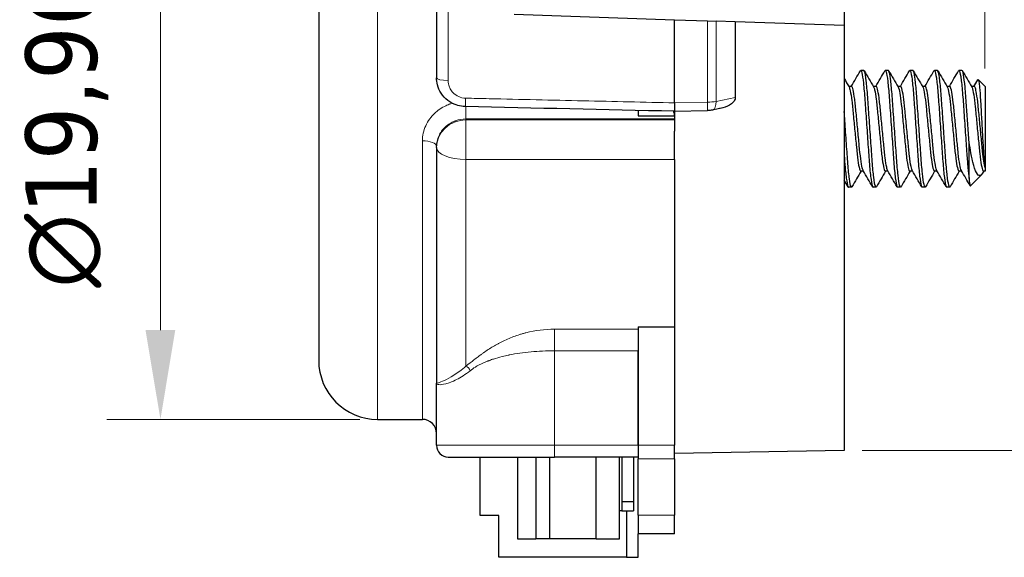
# Model space of a CAD drawing. Header units: millimetres. Extents: x 5 to 141, y 9 to 61.
# Tile 2 of 6: x 56 to 77, y 25 to 37. Entities that reach past the tile are written whole.
import ezdxf

# ---------------------------------------------------------------- set-up
doc = ezdxf.new("R2010")
doc.units = ezdxf.units.MM
doc.header["$LTSCALE"] = 0.769231
for name, color, linetype, lineweight in [('Quota (ISO)', 7, 'Continuous', 5), ('Visibile (ISO)', 7, 'Continuous', 25), ('Visibile sottile (ISO)', 7, 'Continuous', 5)]:
    doc.layers.add(name, color=color, linetype=linetype, lineweight=lineweight)
doc.styles.add('Delta Line - Texte de note (ISO)', font='tahoma.ttf')
doc.dimstyles.new('Delta Line (ISO)', dxfattribs={"dimscale": 0.769231, "dimtxt": 2, "dimasz": 2.5, "dimexe": 1.5, "dimexo": 0.5, "dimgap": 0.762, "dimtad": 1, "dimtoh": 1, "dimrnd": 1e-08, "dimtxsty": 'Delta Line - Texte de note (ISO)', "dimcen": 0.09, "dimdle": 10, "dimclrd": 256, "dimclre": 256, "dimclrt": 256, "dimazin": 0, "dimtfac": 0.75, "dimtmove": 0, "dimatfit": 3, "dimfxl": 1, "dimtolj": 1, "dimlwd": -1, "dimlwe": -1, "dimarcsym": 0})

# ---------------------------------------------------------------- blocks, each defined once
blk = doc.blocks.new('*D7')
at = {"layer": 'Defpoints', "color": 0, "transparency": 16777216}
for p in [(63.62, 48.403), (58.938, 28.439), (63.62, 28.439)]:
    blk.add_point(p, dxfattribs=at)
at = {"layer": 'Quota (ISO)', "transparency": 16777216}
for p, q in [((63.235, 48.403), (57.784, 48.403)), ((58.938, 46.48), (58.938, 30.362)), ((63.235, 28.439), (57.784, 28.439))]:
    blk.add_line(p, q, dxfattribs=at)
for points in [[(58.617, 46.48), (59.258, 46.48), (58.938, 48.403)], [(58.617, 30.362), (59.258, 30.362), (58.938, 28.439)]]:
    blk.add_solid(points, dxfattribs=at)
at = {"layer": 'Quota (ISO)', "transparency": 16777216, "insert": (56.028, 31.274), "char_height": 1.53846, "attachment_point": 1, "rotation": 90, "style": 'Delta Line - Texte de note (ISO)'}
blk.add_mtext('\\A1;{\\fAIGDT|b0|i0;\\ln}\\fTahoma|b0|i0;19,96\\fTahoma|b0|i0; [0.768]', dxfattribs=at)
blk = doc.blocks.new('*D8')
at = {"layer": 'Defpoints', "color": 0, "transparency": 16777216}
for p in [(73.678, 49.076), (73.678, 27.766), (84.345, 27.766)]:
    blk.add_point(p, dxfattribs=at)
at = {"layer": 'Quota (ISO)', "transparency": 16777216}
for p, q in [((74.063, 49.076), (85.499, 49.076)), ((84.345, 47.153), (84.345, 29.689)), ((74.063, 27.766), (85.499, 27.766))]:
    blk.add_line(p, q, dxfattribs=at)
for points in [[(84.024, 47.153), (84.665, 47.153), (84.345, 49.076)], [(84.024, 29.689), (84.665, 29.689), (84.345, 27.766)]]:
    blk.add_solid(points, dxfattribs=at)
at = {"layer": 'Quota (ISO)', "transparency": 16777216, "insert": (81.435, 31.274), "char_height": 1.53846, "attachment_point": 1, "rotation": 90, "style": 'Delta Line - Texte de note (ISO)'}
blk.add_mtext('\\A1;{\\fAIGDT|b0|i0;\\ln}\\fTahoma|b0|i0;21,31\\fTahoma|b0|i0; [0.826]', dxfattribs=at)
blk = doc.blocks.new('*D11')
at = {"layer": 'Defpoints', "color": 0, "transparency": 16777216}
for p in [(73.678, 55.76), (73.678, 36.922), (76.713, 35.613)]:
    blk.add_point(p, dxfattribs=at)
at = {"layer": 'Quota (ISO)', "transparency": 16777216}
for p, q in [((73.678, 37.307), (73.678, 56.913)), ((76.713, 35.998), (76.713, 56.913)), ((71.755, 55.76), (69.832, 55.76)), ((73.678, 55.76), (76.713, 55.76)), ((78.636, 55.76), (107.228, 55.76))]:
    blk.add_line(p, q, dxfattribs=at)
for points in [[(71.755, 56.08), (71.755, 55.439), (73.678, 55.76)], [(78.636, 56.08), (78.636, 55.439), (76.713, 55.76)]]:
    blk.add_solid(points, dxfattribs=at)
at = {"layer": 'Quota (ISO)', "transparency": 16777216, "insert": (81.146, 61.023), "char_height": 1.53846, "attachment_point": 1, "style": 'Delta Line - Texte de note (ISO)'}
blk.add_mtext('\\A1;\\fTahoma|b0|i0;(2x) #3-48 x 3,04 (Default)\\P\\fTahoma|b0|i0;or (2x) M2.5 x 2.27', dxfattribs=at)

msp = doc.modelspace()

# ---------------------------------------------------------------- linework, layer by layer
at = {"layer": 'Visibile (ISO)'}
for p, q in [((62.3496, 47.133), (62.3496, 29.7086)), ((64.8896, 41.0407), (64.8896, 35.801)), ((73.678, 39.9194), (73.678, 36.9222)), ((66.566, 37.1706), (70.0204, 37.05)), ((70.0204, 35.2581), (70.0204, 37.05)), ((70.0204, 37.05), (70.7325, 37.0251)), ((70.7325, 37.0251), (70.9163, 37.0187)), ((71.33, 37.0042), (70.9163, 37.0187)), ((73.678, 36.9222), (71.33, 37.0042)), ((71.33, 37.0042), (71.33, 35.3715)), ((73.678, 36.9222), (73.678, 27.7659)), ((74.101, 35.957), (74.0348, 35.957)), ((74.63, 35.957), (74.5639, 35.957)), ((75.1591, 35.957), (75.093, 35.957)), ((75.6882, 35.957), (75.6221, 35.957)), ((76.2173, 35.957), (76.1512, 35.957)), ((76.7133, 35.6134), (76.5666, 35.7601)), ((73.8364, 35.6134), (73.7762, 35.6134)), ((74.3655, 35.6134), (74.3053, 35.6134)), ((74.8946, 35.6134), (74.8344, 35.6134)), ((75.4237, 35.6134), (75.3635, 35.6134)), ((75.9528, 35.6134), (75.8925, 35.6134)), ((76.4818, 35.6134), (76.4216, 35.6134)), ((76.7133, 35.6134), (76.7133, 33.8576)), ((70.0204, 35.2581), (70.0204, 35.0772)), ((69.233, 35.0946), (69.233, 34.9779)), ((70.0204, 35.0772), (70.7337, 35.093)), ((70.0204, 35.0772), (70.0204, 34.6485)), ((70.9885, 35.1334), (70.8381, 35.1039)), ((69.233, 34.9779), (70.0204, 34.9779)), ((70.0204, 34.0413), (70.0204, 34.6485)), ((76.3697, 33.625), (76.3697, 34.4132)), ((64.8896, 34.2941), (64.8896, 34.3202)), ((64.8896, 34.2941), (64.8896, 29.2168)), ((70.0204, 34.0413), (70.0204, 30.4296)), ((74.095, 33.7861), (74.0348, 33.7861)), ((74.6241, 33.7861), (74.5639, 33.7861)), ((75.1532, 33.7861), (75.093, 33.7861)), ((75.6823, 33.7861), (75.6221, 33.7861)), ((76.2114, 33.7861), (76.1512, 33.7861)), ((76.6862, 33.7861), (76.6625, 33.7456)), ((76.7133, 33.7861), (76.6802, 33.7861)), ((76.7133, 33.8576), (76.7133, 33.7861)), ((76.6351, 33.7078), (76.3988, 33.4716)), ((73.8364, 33.4424), (73.7703, 33.4424)), ((74.3655, 33.4424), (74.2994, 33.4424)), ((74.8946, 33.4424), (74.8285, 33.4424)), ((75.4237, 33.4424), (75.3575, 33.4424)), ((75.9528, 33.4424), (75.8866, 33.4424)), ((69.233, 30.4296), (69.233, 30.3805)), ((69.233, 30.4296), (70.0204, 30.4296)), ((69.233, 30.3805), (69.233, 29.9163)), ((70.0204, 30.4296), (70.0204, 27.8798)), ((69.233, 27.8798), (69.233, 29.9163)), ((69.233, 29.9163), (69.233, 27.8798)), ((64.8896, 27.8798), (64.8896, 29.2168)), ((63.6196, 28.4386), (64.5848, 28.4386)), ((69.233, 27.8798), (69.233, 27.5887)), ((70.0204, 27.5887), (70.0204, 27.8798)), ((65.1436, 27.6258), (67.4296, 27.6258)), ((65.833, 26.3668), (65.833, 27.6258)), ((66.633, 27.6258), (66.633, 25.8668)), ((67.033, 27.6258), (67.033, 25.8668)), ((67.333, 25.8668), (67.333, 27.6258)), ((69.233, 27.6258), (67.4296, 27.6258)), ((68.333, 25.8668), (68.333, 27.6258)), ((68.833, 25.8668), (68.833, 27.6258)), ((68.883, 27.6258), (68.883, 26.6668)), ((69.133, 27.6258), (69.133, 26.6668)), ((73.678, 27.7659), (70.0204, 27.702)), ((69.233, 26.3758), (69.233, 27.5887)), ((70.0204, 27.5887), (70.0204, 26.3758)), ((68.883, 26.6668), (68.883, 26.4668)), ((68.883, 26.6668), (69.133, 26.6668)), ((69.133, 26.6668), (69.133, 26.4668)), ((66.233, 26.3668), (65.833, 26.3668)), ((66.233, 25.4668), (66.233, 26.3668)), ((68.883, 26.4668), (68.833, 26.4668)), ((68.883, 26.4668), (69.133, 26.4668)), ((68.983, 26.4668), (68.983, 25.4668)), ((69.233, 26.3758), (69.233, 25.9748)), ((70.0204, 25.9748), (70.0204, 26.3758)), ((70.0204, 25.9748), (69.233, 25.9748)), ((69.233, 25.4668), (69.233, 25.9748)), ((66.633, 25.8668), (67.033, 25.8668)), ((67.333, 25.8668), (67.033, 25.8668)), ((68.333, 25.8668), (67.333, 25.8668)), ((68.333, 25.8668), (68.833, 25.8668)), ((68.983, 25.4668), (66.233, 25.4668)), ((68.983, 25.4668), (69.233, 25.4668))]:
    msp.add_line(p, q, dxfattribs=at)
for centre, radius, start, end in [((63.6196, 29.7086), 1.27, 180, 270), ((64.5848, 28.1338), 0.3048, 0, 90), ((65.1436, 27.8798), 0.254, 180, 270)]:
    msp.add_arc(centre, radius, start, end, dxfattribs=at)
for points in [[(73.8305, 35.6134), (73.8959, 35.7253), (73.961, 35.8373), (74.0261, 35.9493)], [(74.1097, 35.9493), (74.1769, 35.8336), (74.2442, 35.718), (74.3117, 35.6025)], [(74.3596, 35.6134), (74.4249, 35.7253), (74.4901, 35.8373), (74.5552, 35.9493)], [(74.6388, 35.9493), (74.706, 35.8336), (74.7732, 35.718), (74.8407, 35.6025)], [(74.8887, 35.6134), (74.954, 35.7253), (75.0192, 35.8373), (75.0843, 35.9493)], [(75.1678, 35.9493), (75.2351, 35.8336), (75.3023, 35.718), (75.3698, 35.6025)], [(75.4178, 35.6134), (75.4831, 35.7253), (75.5483, 35.8373), (75.6134, 35.9493)], [(75.6969, 35.9493), (75.7641, 35.8336), (75.8314, 35.718), (75.8989, 35.6025)], [(75.9468, 35.6134), (76.0122, 35.7253), (76.0774, 35.8373), (76.1424, 35.9493)], [(76.226, 35.9493), (76.2932, 35.8336), (76.3605, 35.718), (76.428, 35.6025)], [(73.678, 35.7818), (73.7128, 35.722), (73.7477, 35.6622), (73.7826, 35.6025)], [(76.4759, 35.6134), (76.504, 35.6614), (76.532, 35.7094), (76.56, 35.7575)], [(76.56, 35.7575), (76.5622, 35.7614), (76.5644, 35.7623), (76.5666, 35.7601)], [(70.0204, 35.0772), (68.5177, 35.1104), (67.015, 35.1437), (65.5123, 35.1771)], [(70.8381, 35.1039), (70.8047, 35.0974), (70.7691, 35.0937), (70.7337, 35.093)], [(74.0407, 33.7861), (73.9754, 33.6742), (73.9102, 33.5622), (73.8451, 33.4501)], [(74.2907, 33.4501), (74.2235, 33.5658), (74.1562, 33.6815), (74.0887, 33.797)], [(74.5698, 33.7861), (74.5045, 33.6742), (74.4393, 33.5622), (74.3742, 33.4501)], [(74.8197, 33.4501), (74.7525, 33.5658), (74.6853, 33.6815), (74.6178, 33.797)], [(75.0989, 33.7861), (75.0336, 33.6742), (74.9684, 33.5622), (74.9033, 33.4501)], [(75.3488, 33.4501), (75.2816, 33.5658), (75.2143, 33.6815), (75.1468, 33.797)], [(75.628, 33.7861), (75.5626, 33.6742), (75.4975, 33.5622), (75.4324, 33.4501)], [(75.8779, 33.4501), (75.8107, 33.5658), (75.7434, 33.6815), (75.6759, 33.797)], [(76.1571, 33.7861), (76.0917, 33.6742), (76.0266, 33.5622), (75.9615, 33.4501)], [(76.3932, 33.4739), (76.3306, 33.5816), (76.2679, 33.6894), (76.205, 33.797)], [(73.7616, 33.4501), (73.7337, 33.4981), (73.7059, 33.546), (73.678, 33.5939)]]:
    msp.add_open_spline(points, degree=3, dxfattribs=at)
for points, knots in [([(74.0261, 35.9493), (74.0262, 35.9495), (74.0263, 35.9497), (74.0369, 35.9674), (74.0467, 35.9528), (74.0692, 35.8607), (74.0809, 35.7833), (74.1035, 35.5792), (74.114, 35.4563), (74.134, 35.172), (74.1452, 35.0119), (74.1682, 34.6835), (74.1798, 34.5186), (74.2017, 34.2069), (74.2111, 34.0628), (74.2323, 33.8021), (74.244, 33.6903), (74.2672, 33.5269), (74.2784, 33.4747), (74.2925, 33.4461), (74.296, 33.4424), (74.2995, 33.4424)], [3.11143741, 3.11143741, 3.11143741, 3.11143741, 3.11189339, 3.11189339, 3.16117529, 3.16117529, 3.21100012, 3.21100012, 3.25900336, 3.25900336, 3.30916121, 3.30916121, 3.3584742, 3.3584742, 3.40652662, 3.40652662, 3.45720448, 3.45720448, 3.50595121, 3.50595121, 3.52265469, 3.52265469, 3.52265469, 3.52265469]), ([(74.3743, 33.4501), (74.3661, 33.436), (74.3584, 33.4413), (74.3388, 33.4986), (74.327, 33.5635), (74.3041, 33.7468), (74.2931, 33.8616), (74.2724, 34.1323), (74.2622, 34.2867), (74.2394, 34.6112), (74.2277, 34.7781), (74.2054, 35.0967), (74.1954, 35.2459), (74.175, 35.5202), (74.1637, 35.6411), (74.1406, 35.8282), (74.1291, 35.8936), (74.1122, 35.9475), (74.1066, 35.957), (74.101, 35.957)], [2.9936172, 2.9936172, 2.9936172, 2.9936172, 3.03221705, 3.03221705, 3.08245986, 3.08245986, 3.1308056, 3.1308056, 3.18060358, 3.18060358, 3.23018456, 3.23018456, 3.27802334, 3.27802334, 3.32811662, 3.32811662, 3.37717127, 3.37717127, 3.40421259, 3.40421259, 3.40421259, 3.40421259]), ([(74.5552, 35.9493), (74.5642, 35.9649), (74.5726, 35.9568), (74.5933, 35.8881), (74.605, 35.8189), (74.6279, 35.6282), (74.6387, 35.5105), (74.6592, 35.2338), (74.6698, 35.0758), (74.6928, 34.7482), (74.7044, 34.5819), (74.7266, 34.2659), (74.7363, 34.1187), (74.757, 33.8499), (74.7684, 33.7327), (74.7915, 33.5543), (74.8029, 33.4936), (74.8188, 33.4495), (74.8237, 33.4424), (74.8285, 33.4424)], [3.90571331, 3.90571331, 3.90571331, 3.90571331, 3.94816363, 3.94816363, 3.99829062, 3.99829062, 4.04653135, 4.04653135, 4.09685965, 4.09685965, 4.14630318, 4.14630318, 4.19413754, 4.19413754, 4.24424021, 4.24424021, 4.29314805, 4.29314805, 4.31643754, 4.31643754, 4.31643754, 4.31643754]), ([(74.9033, 33.4501), (74.8933, 33.433), (74.8841, 33.4445), (74.8625, 33.5263), (74.8509, 33.5989), (74.8279, 33.7988), (74.8167, 33.925), (74.7968, 34.2074), (74.7862, 34.3597), (74.7635, 34.6823), (74.7518, 34.8497), (74.7294, 35.1691), (74.7197, 35.3183), (74.6987, 35.5794), (74.6875, 35.6894), (74.6644, 35.8609), (74.6527, 35.9187), (74.6377, 35.9525), (74.6338, 35.957), (74.63, 35.957)], [2.19983455, 2.19983455, 2.19983455, 2.19983455, 2.24660878, 2.24660878, 2.29597852, 2.29597852, 2.3461489, 2.3461489, 2.39420068, 2.39420068, 2.44407823, 2.44407823, 2.49325152, 2.49325152, 2.54185079, 2.54185079, 2.5923698, 2.5923698, 2.61097398, 2.61097398, 2.61097398, 2.61097398]), ([(75.0842, 35.9493), (75.0917, 35.9624), (75.0988, 35.9589), (75.1177, 35.9101), (75.1294, 35.8487), (75.1525, 35.6711), (75.1636, 35.5587), (75.1844, 35.2927), (75.1943, 35.141), (75.2169, 34.8189), (75.2286, 34.6518), (75.2511, 34.3312), (75.2614, 34.1804), (75.2815, 33.902), (75.2928, 33.7784), (75.3159, 33.5849), (75.3274, 33.5158), (75.3451, 33.4541), (75.3513, 33.4424), (75.3574, 33.4424)], [4.69907698, 4.69907698, 4.69907698, 4.69907698, 4.73471332, 4.73471332, 4.7850953, 4.7850953, 4.83356921, 4.83356921, 4.88304195, 4.88304195, 4.93277393, 4.93277393, 4.9807032, 4.9807032, 5.03083694, 5.03083694, 5.0800509, 5.0800509, 5.10996436, 5.10996436, 5.10996436, 5.10996436]), ([(75.4324, 33.4501), (75.4313, 33.4483), (75.4302, 33.4467), (75.4191, 33.4343), (75.4093, 33.4534), (75.3871, 33.5519), (75.3754, 33.6323), (75.3525, 33.8464), (75.342, 33.9786), (75.3215, 34.2704), (75.3106, 34.4262), (75.2877, 34.7524), (75.276, 34.92), (75.254, 35.2333), (75.2446, 35.3765), (75.2233, 35.6263), (75.2119, 35.7303), (75.1888, 35.8862), (75.1773, 35.9351), (75.1641, 35.9551), (75.1616, 35.957), (75.159, 35.957)], [1.40539557, 1.40539557, 1.40539557, 1.40539557, 1.41048741, 1.41048741, 1.45835662, 1.45835662, 1.50787831, 1.50787831, 1.55810116, 1.55810116, 1.60640986, 1.60640986, 1.65660915, 1.65660915, 1.7052065, 1.7052065, 1.7540891, 1.7540891, 1.80425709, 1.80425709, 1.8164247, 1.8164247, 1.8164247, 1.8164247]), ([(75.6132, 35.9493), (75.6193, 35.9599), (75.6252, 35.9596), (75.6421, 35.9288), (75.6537, 35.8764), (75.6767, 35.7146), (75.688, 35.6082), (75.7092, 35.3539), (75.7187, 35.2084), (75.7408, 34.8927), (75.7526, 34.7251), (75.7754, 34.4002), (75.7862, 34.2458), (75.8065, 33.9562), (75.8174, 33.8253), (75.8405, 33.6167), (75.8521, 33.5398), (75.8715, 33.4595), (75.879, 33.4424), (75.8865, 33.4424)], [5.49288767, 5.49288767, 5.49288767, 5.49288767, 5.52170617, 5.52170617, 5.57179309, 5.57179309, 5.62049125, 5.62049125, 5.66921882, 5.66921882, 5.71921784, 5.71921784, 5.7673381, 5.7673381, 5.81785776, 5.81785776, 5.86716199, 5.86716199, 5.90319666, 5.90319666, 5.90319666, 5.90319666]), ([(75.9615, 33.4501), (75.9589, 33.4458), (75.9564, 33.4432), (75.9442, 33.44), (75.9338, 33.4678), (75.9113, 33.5835), (75.8995, 33.6724), (75.877, 33.8993), (75.8671, 34.0345), (75.8463, 34.3317), (75.8352, 34.4904), (75.8121, 34.8194), (75.8004, 34.9868), (75.7788, 35.2937), (75.7695, 35.4314), (75.7479, 35.6699), (75.7364, 35.7677), (75.7133, 35.9083), (75.7019, 35.9486), (75.6904, 35.9566), (75.6893, 35.957), (75.6882, 35.957)], [0.61120188, 0.61120188, 0.61120188, 0.61120188, 0.62314181, 0.62314181, 0.67115813, 0.67115813, 0.72099159, 0.72099159, 0.7704004, 0.7704004, 0.81896696, 0.81896696, 0.86944757, 0.86944757, 0.91763895, 0.91763895, 0.96677301, 0.96677301, 1.01692323, 1.01692323, 1.02239367, 1.02239367, 1.02239367, 1.02239367]), ([(76.1423, 35.9493), (76.147, 35.9576), (76.1517, 35.9592), (76.1669, 35.943), (76.1783, 35.8988), (76.2014, 35.7512), (76.2128, 35.6507), (76.2343, 35.407), (76.2437, 35.2669), (76.2654, 34.9571), (76.2771, 34.7896), (76.3001, 34.4617), (76.3112, 34.3043), (76.3289, 34.0511), (76.3361, 33.9512), (76.3523, 33.7695), (76.3609, 33.6895), (76.3697, 33.625)], [6.28521773, 6.28521773, 6.28521773, 6.28521773, 6.30763954, 6.30763954, 6.35764955, 6.35764955, 6.40652518, 6.40652518, 6.45473168, 6.45473168, 6.50493701, 6.50493701, 6.55324483, 6.55324483, 6.58902206, 6.58902206, 6.62626901, 6.62626901, 6.62626901, 6.62626901]), ([(76.3697, 34.4132), (76.3604, 34.5458), (76.3508, 34.6826), (76.3319, 34.9518), (76.3227, 35.0825), (76.3039, 35.3513), (76.2944, 35.4838), (76.2724, 35.7109), (76.2608, 35.8021), (76.2381, 35.9255), (76.2273, 35.957), (76.2173, 35.957)], [0, 0, 0, 0, 0.04096034, 0.04096034, 0.08130016, 0.08130016, 0.12924327, 0.12924327, 0.17860057, 0.17860057, 0.22754053, 0.22754053, 0.22754053, 0.22754053]), ([(65.5123, 35.1771), (65.4958, 35.1774), (65.4792, 35.1784), (65.413, 35.1851), (65.3636, 35.1961), (65.2502, 35.2351), (65.1868, 35.2689), (65.0762, 35.354), (65.0278, 35.4068), (64.954, 35.5209), (64.9266, 35.583), (64.8966, 35.6971), (64.8896, 35.7492), (64.8896, 35.801)], [0, 0, 0, 0, 0.004967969, 0.004967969, 0.019960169, 0.019960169, 0.040991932, 0.040991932, 0.062012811, 0.062012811, 0.082094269, 0.082094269, 0.097791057, 0.097791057, 0.097791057, 0.097791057]), ([(76.5666, 35.7601), (76.5709, 35.7558), (76.5755, 35.7385), (76.5852, 35.6798), (76.5901, 35.6394), (76.6023, 35.5143), (76.6095, 35.4189), (76.6209, 35.2334), (76.6271, 35.1149), (76.643, 34.8294), (76.6502, 34.7033), (76.6646, 34.4553), (76.6717, 34.3358), (76.68, 34.1993), (76.6828, 34.1548), (76.6907, 34.049), (76.6952, 33.999), (76.7042, 33.9158), (76.7088, 33.8824), (76.7133, 33.8576)], [-0.64502501, -0.64502501, -0.64502501, -0.64502501, -0.54462274, -0.54462274, -0.4472872, -0.4472872, -0.30492755, -0.30492755, -0.20974889, -0.20974889, -0.13827093, -0.13827093, -0.06554066, -0.06554066, -0.04553322, -0.04553322, -0.02251389, -0.02251389, 0, 0, 0, 0]), ([(73.7826, 35.6025), (73.7909, 35.5882), (73.7997, 35.5602), (73.82, 35.4668), (73.8315, 35.394), (73.8531, 35.2174), (73.8624, 35.1158), (73.8841, 34.8906), (73.8959, 34.7687), (73.919, 34.5298), (73.93, 34.4151), (73.9508, 34.2002), (73.9609, 34.1027), (73.9836, 33.9412), (73.9953, 33.8789), (74.0167, 33.8038), (74.0258, 33.7861), (74.0348, 33.7861)], [-3.2140088, -3.2140088, -3.2140088, -3.2140088, -3.18594917, -3.18594917, -3.14998912, -3.14998912, -3.11458151, -3.11458151, -3.07766151, -3.07766151, -3.04212864, -3.04212864, -3.00572537, -3.00572537, -2.96930531, -2.96930531, -2.93779071, -2.93779071, -2.93779071, -2.93779071]), ([(74.0887, 33.797), (74.0821, 33.8082), (74.0752, 33.8281), (74.0568, 33.9023), (74.0452, 33.9694), (74.0232, 34.1362), (74.0137, 34.2332), (73.9925, 34.4529), (73.9808, 34.5742), (73.9576, 34.8149), (73.9463, 34.9319), (73.9251, 35.1512), (73.9156, 35.2513), (73.8933, 35.4232), (73.8816, 35.4924), (73.8588, 35.5858), (73.848, 35.6107), (73.8375, 35.6133), (73.837, 35.6134), (73.8364, 35.6134)], [-2.34197125, -2.34197125, -2.34197125, -2.34197125, -2.31974911, -2.31974911, -2.28358818, -2.28358818, -2.24842247, -2.24842247, -2.21127407, -2.21127407, -2.17552376, -2.17552376, -2.13969611, -2.13969611, -2.10301521, -2.10301521, -2.06771338, -2.06771338, -2.06572509, -2.06572509, -2.06572509, -2.06572509]), ([(74.3117, 35.6025), (74.3188, 35.5903), (74.3263, 35.5679), (74.3454, 35.4876), (74.3569, 35.4186), (74.3788, 35.2486), (74.3882, 35.1501), (74.4095, 34.9287), (74.4213, 34.8071), (74.4445, 34.5669), (74.4557, 34.4506), (74.4767, 34.2327), (74.4864, 34.1334), (74.5088, 33.9648), (74.5206, 33.8977), (74.5433, 33.8089), (74.554, 33.7864), (74.5638, 33.7861), (74.5639, 33.7861), (74.5639, 33.7861)], [-2.63260598, -2.63260598, -2.63260598, -2.63260598, -2.60841675, -2.60841675, -2.57219735, -2.57219735, -2.5368528, -2.5368528, -2.49965217, -2.49965217, -2.46385044, -2.46385044, -2.42773443, -2.42773443, -2.39101082, -2.39101082, -2.35566878, -2.35566878, -2.35545061, -2.35545061, -2.35545061, -2.35545061]), ([(74.6178, 33.797), (74.61, 33.8102), (74.6019, 33.8353), (74.5822, 33.922), (74.5707, 33.9929), (74.549, 34.1662), (74.5396, 34.2662), (74.5181, 34.4895), (74.5063, 34.6113), (74.4832, 34.8509), (74.472, 34.9665), (74.4511, 35.1829), (74.4413, 35.2813), (74.4187, 35.4464), (74.407, 35.5112), (74.3849, 35.5933), (74.3749, 35.6134), (74.3655, 35.6134)], [-2.92433469, -2.92433469, -2.92433469, -2.92433469, -2.89823966, -2.89823966, -2.86217048, -2.86217048, -2.82682643, -2.82682643, -2.78978732, -2.78978732, -2.75414024, -2.75414024, -2.71791494, -2.71791494, -2.68136239, -2.68136239, -2.64777921, -2.64777921, -2.64777921, -2.64777921]), ([(74.8408, 35.6025), (74.8469, 35.5921), (74.8531, 35.5744), (74.871, 35.5057), (74.8826, 35.4403), (74.9047, 35.2765), (74.9143, 35.1807), (74.9352, 34.9641), (74.9467, 34.8445), (74.9699, 34.6049), (74.9812, 34.4871), (75.0026, 34.2663), (75.012, 34.1653), (75.034, 33.9897), (75.0458, 33.918), (75.0687, 33.8195), (75.0796, 33.792), (75.0908, 33.7864), (75.0919, 33.7861), (75.093, 33.7861)], [-2.05059004, -2.05059004, -2.05059004, -2.05059004, -2.03017072, -2.03017072, -1.994035, -1.994035, -1.95898758, -1.95898758, -1.92229061, -1.92229061, -1.88654248, -1.88654248, -1.85096464, -1.85096464, -1.81427635, -1.81427635, -1.77896671, -1.77896671, -1.7749759, -1.7749759, -1.7749759, -1.7749759]), ([(75.1468, 33.797), (75.1379, 33.8123), (75.1284, 33.8435), (75.1071, 33.946), (75.0953, 34.0236), (75.0737, 34.2077), (75.0644, 34.311), (75.0427, 34.5356), (75.0312, 34.6549), (75.0081, 34.8944), (74.9967, 35.0123), (74.9763, 35.2231), (74.9663, 35.315), (74.9439, 35.4696), (74.9322, 35.5294), (74.9116, 35.5978), (74.9031, 35.6134), (74.8947, 35.6134)], [-3.50535105, -3.50535105, -3.50535105, -3.50535105, -3.47518988, -3.47518988, -3.4381994, -3.4381994, -3.40285088, -3.40285088, -3.36682699, -3.36682699, -3.33006282, -3.33006282, -3.29496038, -3.29496038, -3.25863514, -3.25863514, -3.22911736, -3.22911736, -3.22911736, -3.22911736]), ([(75.37, 35.6025), (75.3749, 35.5941), (75.3798, 35.5808), (75.3964, 35.5234), (75.4081, 35.462), (75.4305, 35.3049), (75.4404, 35.2119), (75.4609, 34.9995), (75.4723, 34.8812), (75.4954, 34.6416), (75.5069, 34.5227), (75.5285, 34.2991), (75.5378, 34.1963), (75.5595, 34.0144), (75.5713, 33.9384), (75.5944, 33.8308), (75.6054, 33.7988), (75.6179, 33.7871), (75.62, 33.7861), (75.6222, 33.7861)], [-1.47114945, -1.47114945, -1.47114945, -1.47114945, -1.45462094, -1.45462094, -1.41841095, -1.41841095, -1.3834385, -1.3834385, -1.34679882, -1.34679882, -1.3109531, -1.3109531, -1.27566132, -1.27566132, -1.23885857, -1.23885857, -1.20343856, -1.20343856, -1.19589624, -1.19589624, -1.19589624, -1.19589624]), ([(75.6759, 33.797), (75.6659, 33.8142), (75.6551, 33.8516), (75.6325, 33.9683), (75.6208, 34.0501), (75.5996, 34.2405), (75.5901, 34.3457), (75.5682, 34.5729), (75.5566, 34.6932), (75.5335, 34.9321), (75.5223, 35.0484), (75.5024, 35.2546), (75.4917, 35.3437), (75.4691, 35.491), (75.4573, 35.5465), (75.4382, 35.602), (75.431, 35.6134), (75.4238, 35.6134)], [-4.0881166, -4.0881166, -4.0881166, -4.0881166, -4.05403514, -4.05403514, -4.01670458, -4.01670458, -3.98133054, -3.98133054, -3.94498996, -3.94498996, -3.90807047, -3.90807047, -3.87273137, -3.87273137, -3.83607135, -3.83607135, -3.81064903, -3.81064903, -3.81064903, -3.81064903]), ([(75.8991, 35.6025), (75.9027, 35.5962), (75.9064, 35.5871), (75.9216, 35.541), (75.9333, 35.484), (75.9559, 35.3341), (75.9663, 35.2441), (75.9864, 35.0363), (75.9977, 34.9195), (76.0208, 34.6803), (76.0323, 34.5604), (76.0542, 34.334), (76.0636, 34.2294), (76.0849, 34.0411), (76.0967, 33.9607), (76.1199, 33.844), (76.1311, 33.8072), (76.1449, 33.7883), (76.1481, 33.7861), (76.1513, 33.7861)], [-0.89182725, -0.89182725, -0.89182725, -0.89182725, -0.87941386, -0.87941386, -0.84297636, -0.84297636, -0.80785069, -0.80785069, -0.77111355, -0.77111355, -0.73500785, -0.73500785, -0.69977669, -0.69977669, -0.66269271, -0.66269271, -0.62700325, -0.62700325, -0.61575137, -0.61575137, -0.61575137, -0.61575137]), ([(76.205, 33.797), (76.2044, 33.798), (76.2039, 33.799), (76.1925, 33.8208), (76.1811, 33.8639), (76.158, 33.992), (76.1465, 34.0766), (76.1257, 34.2713), (76.1161, 34.3781), (76.0939, 34.6078), (76.0822, 34.7288), (76.0592, 34.9677), (76.0484, 35.0831), (76.028, 35.2854), (76.0171, 35.3714), (75.9942, 35.5111), (75.9825, 35.5619), (75.9648, 35.6054), (75.9588, 35.6134), (75.9528, 35.6134)], [-4.67090346, -4.67090346, -4.67090346, -4.67090346, -4.668997, -4.668997, -4.63306578, -4.63306578, -4.59623494, -4.59623494, -4.56107507, -4.56107507, -4.52476192, -4.52476192, -4.48771493, -4.48771493, -4.45224351, -4.45224351, -4.41538699, -4.41538699, -4.3941274, -4.3941274, -4.3941274, -4.3941274]), ([(76.4281, 35.6025), (76.4306, 35.5982), (76.4331, 35.5926), (76.4469, 35.5561), (76.4587, 35.5034), (76.4815, 35.3607), (76.4923, 35.2735), (76.5125, 35.07), (76.5234, 34.9547), (76.5464, 34.7161), (76.558, 34.5954), (76.5801, 34.3665), (76.5897, 34.2603), (76.6106, 34.0675), (76.6221, 33.984), (76.6453, 33.8588), (76.6566, 33.8172), (76.6718, 33.7901), (76.676, 33.7861), (76.6802, 33.7861)], [-0.31150626, -0.31150626, -0.31150626, -0.31150626, -0.30301837, -0.30301837, -0.26645204, -0.26645204, -0.23126045, -0.23126045, -0.1946893, -0.1946893, -0.1586658, -0.1586658, -0.12372868, -0.12372868, -0.08714674, -0.08714674, -0.05150945, -0.05150945, -0.03660081, -0.03660081, -0.03660081, -0.03660081]), ([(76.7133, 33.8576), (76.7044, 33.8938), (76.6953, 33.9429), (76.6779, 34.062), (76.6695, 34.1307), (76.6518, 34.3049), (76.6417, 34.4136), (76.6193, 34.6459), (76.6076, 34.7674), (76.5852, 34.9989), (76.5753, 35.107), (76.5548, 35.305), (76.5434, 35.3919), (76.5229, 35.5102), (76.5141, 35.5493), (76.4972, 35.6006), (76.4892, 35.6134), (76.4818, 35.6134)], [0, 0, 0, 0, 0.02810959, 0.02810959, 0.05545392, 0.05545392, 0.09037716, 0.09037716, 0.12657011, 0.12657011, 0.16147559, 0.16147559, 0.19804536, 0.19804536, 0.22558573, 0.22558573, 0.25217634, 0.25217634, 0.25217634, 0.25217634]), ([(71.33, 35.3715), (71.33, 35.3673), (71.3298, 35.3631), (71.3277, 35.3433), (71.3228, 35.3282), (71.3085, 35.2996), (71.2989, 35.2861), (71.2654, 35.2485), (71.2365, 35.2275), (71.1488, 35.1763), (71.078, 35.1523), (70.9993, 35.1355), (70.9939, 35.1344), (70.9885, 35.1334)], [-0.062797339, -0.062797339, -0.062797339, -0.062797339, -0.061532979, -0.061532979, -0.056575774, -0.056575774, -0.05161857, -0.05161857, -0.041704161, -0.041704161, -0.02085208, -0.02085208, -0.01932998, -0.01932998, -0.01932998, -0.01932998]), ([(70.0204, 34.9795), (70.0204, 34.9925), (70.0192, 35.0058), (70.0146, 35.0307), (70.0112, 35.0427), (70.0038, 35.0623), (70.0002, 35.0702), (69.9962, 35.0777)], [0, 0, 0, 0, 0.004556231, 0.004556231, 0.008996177, 0.008996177, 0.012291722, 0.012291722, 0.012291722, 0.012291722]), ([(73.8453, 33.4501), (73.8386, 33.4385), (73.8322, 33.44), (73.8144, 33.4782), (73.8027, 33.5349), (73.7795, 33.7045), (73.7683, 33.8137), (73.7473, 34.0734), (73.7377, 34.2217), (73.7153, 34.5404), (73.7036, 34.7079), (73.6873, 34.9404), (73.6826, 35.0073), (73.678, 35.0725)], [3.78704235, 3.78704235, 3.78704235, 3.78704235, 3.81875319, 3.81875319, 3.86934404, 3.86934404, 3.91801028, 3.91801028, 3.96712691, 3.96712691, 4.01707791, 4.01707791, 4.03770248, 4.03770248, 4.03770248, 4.03770248]), ([(76.6625, 33.7456), (76.6618, 33.7444), (76.6612, 33.7433), (76.6391, 33.7065), (76.6224, 33.6946), (76.5814, 33.6853), (76.5544, 33.707), (76.5011, 33.8046), (76.4754, 33.881), (76.4442, 34.0119), (76.4302, 34.0781), (76.3974, 34.2555), (76.3836, 34.3326), (76.3697, 34.4132)], [0.02479125, 0.02479125, 0.02479125, 0.02479125, 0.02581975, 0.02581975, 0.05916191, 0.05916191, 0.11884685, 0.11884685, 0.18015722, 0.18015722, 0.19997584, 0.19997584, 0.21365286, 0.21365286, 0.21365286, 0.21365286]), ([(73.678, 34.1296), (73.6845, 34.0365), (73.6909, 33.9495), (73.7087, 33.748), (73.7201, 33.6476), (73.7432, 33.5003), (73.7546, 33.4562), (73.7669, 33.4434), (73.7686, 33.4424), (73.7704, 33.4424)], [2.58978343, 2.58978343, 2.58978343, 2.58978343, 2.62128384, 2.62128384, 2.67024806, 2.67024806, 2.7203439, 2.7203439, 2.72869117, 2.72869117, 2.72869117, 2.72869117]), ([(76.3697, 33.625), (76.3764, 33.5524), (76.3831, 33.5043), (76.3921, 33.4746), (76.3951, 33.4679), (76.3987, 33.4715)], [0.000001, 0.000001, 0.000001, 0.000001, 0.045394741, 0.045394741, 0.06343684, 0.06343684, 0.06343684, 0.06343684])]:
    msp.add_open_spline(points, degree=3, knots=knots, dxfattribs=at)
at = {"layer": 'Visibile sottile (ISO)'}
for p, q in [((63.6196, 28.4386), (63.6196, 48.403)), ((65.1392, 35.7386), (65.1392, 41.1031)), ((70.7325, 37.0251), (70.7325, 35.2742)), ((70.9163, 35.2902), (70.9163, 37.0187)), ((76.5666, 35.7601), (76.4818, 35.6134)), ((70.0204, 35.2581), (70.7325, 35.2742)), ((70.9163, 35.2902), (71.33, 35.3715)), ((65.5246, 34.9119), (65.5246, 35.1768)), ((70.0204, 34.9119), (65.5246, 34.9119)), ((65.5246, 34.9119), (65.5246, 34.891)), ((65.5246, 34.891), (70.0204, 34.891)), ((65.5246, 34.891), (65.5246, 34.0413)), ((64.5848, 34.4417), (64.5848, 28.4386)), ((70.0204, 34.0413), (65.5246, 34.0413)), ((65.5246, 29.5883), (65.5246, 34.0413)), ((67.4296, 30.3805), (69.233, 30.3805)), ((67.4296, 29.9163), (67.4296, 30.3805)), ((66.5418, 29.8424), (66.5417, 29.8424)), ((69.233, 29.9163), (67.4296, 29.9163)), ((67.4296, 29.9163), (67.4296, 27.8798)), ((67.4296, 27.8798), (64.8896, 27.8798)), ((67.4296, 27.8798), (69.233, 27.8798)), ((67.4296, 27.6258), (67.4296, 27.8798)), ((69.233, 27.8798), (70.0204, 27.8798)), ((69.233, 27.5887), (70.0204, 27.5887)), ((70.0204, 26.3758), (69.233, 26.3758))]:
    msp.add_line(p, q, dxfattribs=at)
for centre, major_axis, ratio, start_param, end_param in [((65.1436, 35.801), (-0.254, 0), 0.2457864, 0, 1.553343), ((65.518, 35.431), (-0.0056, -0.2539), 0.0117034, 4.9968098, 6.2831855), ((70.7258, 35.3863), (0.381, 0.0024), 0.294406, 4.7280566, 5.2341977), ((70.728, 35.3469), (0.0056, -0.2539), 0.0115947, 0.0000031, 1.2800107), ((70.7893, 35.3532), (0.0488, -0.2493), 0.4709872, 6.2831834, 7.5076885), ((65.5246, 34.2941), (-0.635, 0), 0.9399714, 4.712389, 6.2831853), ((64.5848, 34.3202), (0.3048, 0), 0.3986255, 0, 1.5707963), ((65.5246, 34.2941), (-0.635, 0), 0.3982084, 0, 1.5707963), ((65.5246, 29.4863), (-0.0767, 0.1012), 0.6311325, 4.266556, 5.407197)]:
    msp.add_ellipse(centre, major_axis=major_axis, ratio=ratio, start_param=start_param, end_param=end_param, dxfattribs=at)
for points, knots in [([(65.1392, 35.7386), (65.1392, 35.7268), (65.1397, 35.715), (65.1409, 35.7033), (65.1429, 35.682), (65.1468, 35.6609), (65.1524, 35.6404), (65.1566, 35.6249), (65.1618, 35.6098), (65.1679, 35.595), (65.1724, 35.5839), (65.1775, 35.5731), (65.1831, 35.5625), (65.2, 35.5307), (65.2213, 35.5012), (65.2467, 35.4752), (65.3151, 35.4051), (65.4127, 35.3621), (65.5135, 35.3598)], [0, 0, 0, 0, 0.00003606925, 0.00003606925, 0.00003606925, 0.00010160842, 0.00010160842, 0.00010160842, 0.0001507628, 0.0001507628, 0.0001507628, 0.00018762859, 0.00018762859, 0.00018762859, 0.00029822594, 0.00029822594, 0.00029822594, 0.00059645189, 0.00059645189, 0.00059645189, 0.00059645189]), ([(64.5848, 34.4417), (64.5848, 34.5524), (64.6093, 34.6618), (64.6563, 34.7642), (64.7035, 34.8674), (64.7736, 34.9623), (64.8597, 35.041), (64.8814, 35.0609), (64.9042, 35.0797), (64.928, 35.0975), (64.9698, 35.1288), (65.0144, 35.1567), (65.0613, 35.181), (65.0789, 35.1901), (65.0968, 35.1987), (65.1149, 35.2068), (65.1308, 35.2138), (65.1469, 35.2205), (65.1632, 35.2267), (65.1704, 35.2294), (65.1775, 35.2321), (65.1847, 35.2347), (65.1995, 35.2399), (65.2143, 35.2449), (65.2293, 35.2495)], [0, 0, 0, 0, 0.000356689, 0.000356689, 0.000356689, 0.0007162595, 0.0007162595, 0.0007162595, 0.0008070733, 0.0008070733, 0.0008070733, 0.0009668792, 0.0009668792, 0.0009668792, 0.0010268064, 0.0010268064, 0.0010268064, 0.0010792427, 0.0010792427, 0.0010792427, 0.0011021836, 0.0011021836, 0.0011021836, 0.001149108, 0.001149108, 0.001149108, 0.001149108]), ([(65.5135, 35.3598), (65.6828, 35.356), (65.8521, 35.3522), (66.0214, 35.3483), (66.6985, 35.333), (67.3756, 35.3178), (68.7086, 35.2877), (69.3645, 35.2729), (70.0204, 35.2581)], [0, 0, 0, 0, 0.000508, 0.000508, 0.000508, 0.00254, 0.00254, 0.0045083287, 0.0045083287, 0.0045083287, 0.0045083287]), ([(65.5246, 34.9119), (65.4483, 34.9119), (65.3726, 34.8986), (65.3017, 34.8734), (65.2948, 34.8709), (65.2879, 34.8683), (65.281, 34.8656), (65.2461, 34.8518), (65.2123, 34.8349), (65.1805, 34.8155), (65.1426, 34.7922), (65.1072, 34.7654), (65.0753, 34.7353), (65.0168, 34.6801), (64.9697, 34.6142), (64.9379, 34.543), (64.906, 34.4717), (64.8896, 34.3962), (64.8896, 34.3202)], [0, 0, 0, 0, 0.0002274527, 0.0002274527, 0.0002274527, 0.0002497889, 0.0002497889, 0.0002497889, 0.0003638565, 0.0003638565, 0.0003638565, 0.0005000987, 0.0005000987, 0.0005000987, 0.0007501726, 0.0007501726, 0.0007501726, 0.0010005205, 0.0010005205, 0.0010005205, 0.0010005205]), ([(65.5246, 29.5883), (65.5828, 29.6318), (65.6404, 29.6759), (65.7262, 29.743), (65.7699, 29.7766), (65.8226, 29.8157), (65.8455, 29.8324), (65.8608, 29.8435), (65.8676, 29.8485), (65.9457, 29.9047), (66.0152, 29.9512), (66.1199, 30.0154), (66.1722, 30.046), (66.2335, 30.0793), (66.2598, 30.093), (66.2773, 30.102), (66.2844, 30.1056), (66.3779, 30.1524), (66.4631, 30.1895), (66.5939, 30.2381), (66.6601, 30.2606), (66.7387, 30.2837), (66.7726, 30.2929), (66.7954, 30.2989), (66.8056, 30.3016), (67.0196, 30.3549), (67.2234, 30.3805), (67.4296, 30.3805)], [0, 0, 0, 0, 0.125, 0.125, 0.1875, 0.21875, 0.234375, 0.234375, 0.25, 0.25, 0.375, 0.375, 0.4375, 0.46875, 0.484375, 0.484375, 0.5, 0.5, 0.625, 0.625, 0.6875, 0.71875, 0.734375, 0.734375, 0.75, 0.75, 1, 1, 1, 1]), ([(67.4296, 29.9163), (67.2579, 29.9163), (67.0897, 29.9098), (66.9279, 29.8947), (66.7632, 29.8793), (66.6055, 29.8563), (66.4568, 29.8259), (66.4521, 29.8249), (66.4487, 29.8242), (66.4428, 29.823), (66.3956, 29.8131), (66.3502, 29.8028), (66.3063, 29.7919), (66.2406, 29.7755), (66.1786, 29.758), (66.1201, 29.7393), (66.0909, 29.73), (66.0626, 29.7204), (66.0352, 29.7104), (66.0283, 29.7079), (66.0215, 29.7054), (66.0148, 29.7029), (66.0074, 29.7002), (66, 29.6974), (65.9928, 29.6946), (65.9901, 29.6935), (65.9875, 29.6925), (65.9848, 29.6915), (65.9749, 29.6876), (65.9652, 29.6837), (65.9556, 29.6797), (65.8873, 29.6517), (65.8251, 29.6215), (65.7686, 29.5893), (65.7545, 29.5812), (65.7407, 29.573), (65.7273, 29.5647), (65.6869, 29.5398), (65.6497, 29.5136), (65.6153, 29.4863)], [0, 0, 0, 0, 0.2438755, 0.2438755, 0.2438755, 0.4921875, 0.4921875, 0.4921875, 0.5, 0.5, 0.5, 0.5625, 0.5625, 0.5625, 0.65625, 0.65625, 0.65625, 0.703125, 0.703125, 0.703125, 0.7148438, 0.7148438, 0.7148438, 0.7277026, 0.7277026, 0.7277026, 0.7324219, 0.7324219, 0.7324219, 0.75, 0.75, 0.75, 0.875, 0.875, 0.875, 0.90625, 0.90625, 0.90625, 1, 1, 1, 1]), ([(64.8896, 29.2168), (64.8896, 29.2159), (64.9039, 29.2182), (64.9605, 29.2359), (65.0035, 29.2514), (65.1154, 29.303), (65.1848, 29.3393), (65.3437, 29.4407), (65.4319, 29.505), (65.5246, 29.5883)], [-0.0000112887, -0.0000112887, -0.0000112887, -0.0000112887, 0.0004902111, 0.0004902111, 0.000991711, 0.000991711, 0.0014932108, 0.0014932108, 0.0019947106, 0.0019947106, 0.0019947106, 0.0019947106]), ([(65.6153, 29.4863), (65.5115, 29.4037), (65.4123, 29.3423), (65.3218, 29.2965), (65.2314, 29.2506), (65.1516, 29.2215), (65.087, 29.2049), (65.0225, 29.1882), (64.9724, 29.1838), (64.9394, 29.1872), (64.9229, 29.1889), (64.9105, 29.1926), (64.9022, 29.1977), (64.8938, 29.2028), (64.8896, 29.2094), (64.8896, 29.2168)], [0, 0, 0, 0, 0.0005017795, 0.0005017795, 0.0005017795, 0.0010035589, 0.0010035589, 0.0010035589, 0.0015053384, 0.0015053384, 0.0015053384, 0.0017562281, 0.0017562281, 0.0017562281, 0.0020071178, 0.0020071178, 0.0020071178, 0.0020071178])]:
    msp.add_open_spline(points, degree=3, knots=knots, dxfattribs=at)

# ---------------------------------------------------------------- dimensions: what is measured, and where the dimension line sits
at = {"layer": 'Quota (ISO)'}
dim = msp.add_linear_dim(base=(73.678, 55.7596), p1=(76.7133, 35.6134), p2=(73.678, 36.9222), text='\\fTahoma|b0|i0;(2x) #3-48 x <> (Default)\\P\\fTahoma|b0|i0;or (2x) M2.5 x 2.27', dimstyle='Delta Line (ISO)', override={"dimgap": 0.762, "dimtoh": 0, "dimdec": 2, "dimtol": 0, "dimlim": 0, "dimtp": 0, "dimtm": 0, "dimtdec": 2, "dimtofl": 1, "dimatfit": 1, "dimtvp": -0.25}, dxfattribs=at)
dim.commit()
dim.dimension.update_dxf_attribs({"geometry": '*D11', "text_midpoint": (93.894, 55.7596), "dimtype": 160})
for base, p1, p2, text, picture, middle in [((84.3447, 27.7659), (73.678, 49.0758), (73.678, 27.7659), '{\\fAIGDT|b0|i0;\\ln}\\fTahoma|b0|i0;<>\\fTahoma|b0|i0; [0.826]', '*D8', (84.3447, 38.4208)), ((58.9378, 28.4386), (63.6196, 48.403), (63.6196, 28.4386), '{\\fAIGDT|b0|i0;\\ln}\\fTahoma|b0|i0;<>\\fTahoma|b0|i0; [0.768]', '*D7', (58.9378, 38.4208))]:
    dim = msp.add_linear_dim(base=base, p1=p1, p2=p2, angle=90, text=text, dimstyle='Delta Line (ISO)', override={"dimgap": 0.762, "dimtoh": 0, "dimdec": 2, "dimtol": 0, "dimlim": 0, "dimtp": 0, "dimtm": 0, "dimtdec": 2, "dimtofl": 0, "dimatfit": 1}, dxfattribs=at)
    dim.commit()
    dim.dimension.update_dxf_attribs({"geometry": picture, "text_midpoint": middle, "dimtype": 160})

doc.saveas('drawing.dxf')
